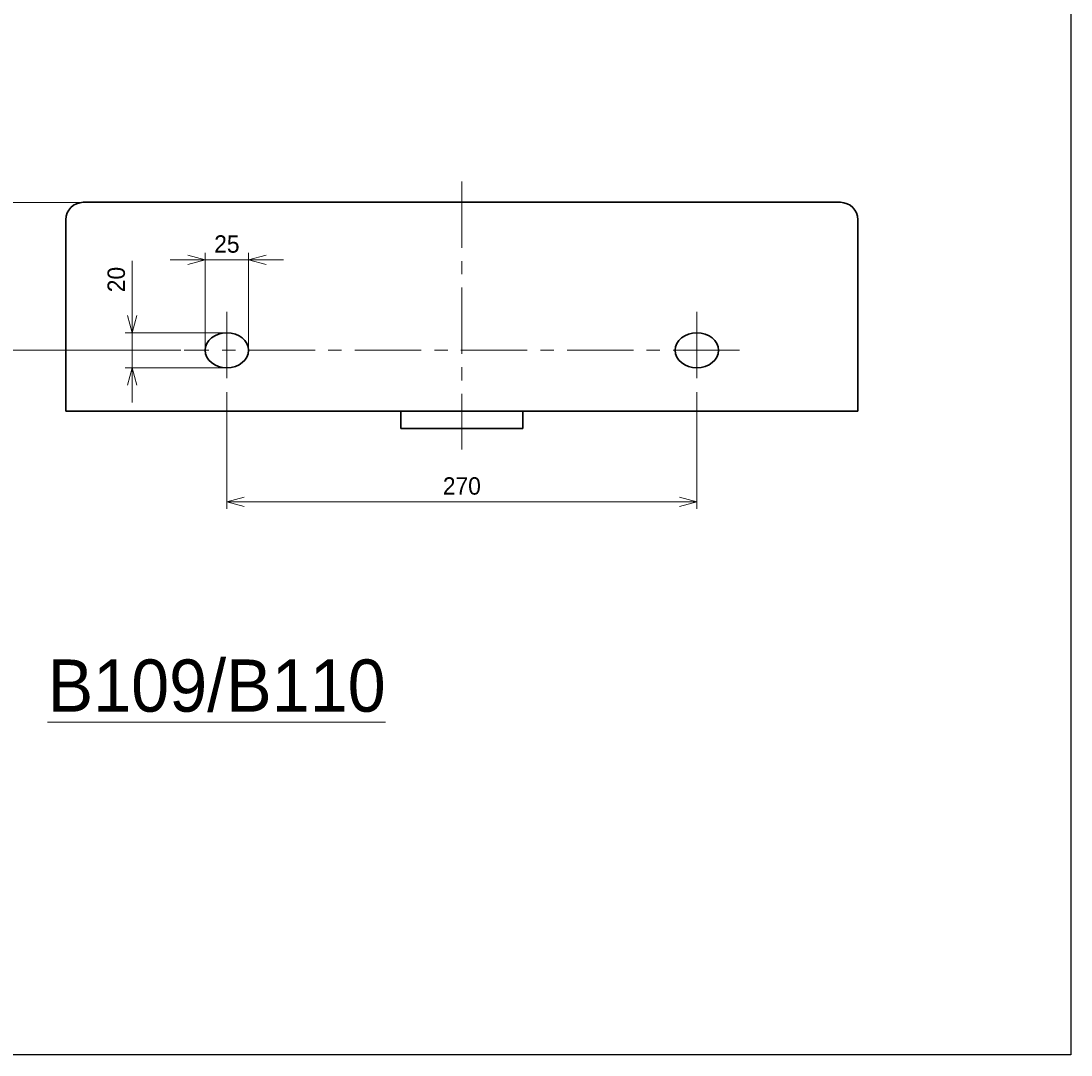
# Model space of a CAD drawing. Header units: millimetres. Extents: x 0 to 2642, y 0 to 1188.
# Tile 5 of 6: x 1077 to 1680, y 0 to 594. Entities that reach past the tile are written whole.
import ezdxf

# ---------------------------------------------------------------- set-up
doc = ezdxf.new("R2010")
doc.units = ezdxf.units.MM
doc.header["$LTSCALE"] = 0.3
doc.linetypes.add('CENTER', pattern=[50.8, 31.75, -6.35, 6.35, -6.35])
for name, color, linetype, lineweight in [('中心線', 4, 'CENTER', 18), ('実線', 3, 'Continuous', 35), ('寸法', 2, 'Continuous', 18), ('細線', 7, 'Continuous', 18)]:
    doc.layers.add(name, color=color, linetype=linetype, lineweight=lineweight)
doc.styles.add('MS Pゴシック', font='txt')
doc.dimstyles.new('MyDim S＝1：4', dxfattribs={"dimtxt": 2.5, "dimasz": 2.5, "dimexe": 1, "dimexo": 0.5, "dimgap": 1, "dimtad": 3, "dimdsep": 46, "dimtxsty": 'MS Pゴシック', "dimblk": 'OPEN30', "dimcen": 0, "dimclrd": 256, "dimclre": 256, "dimclrt": 256, "dimazin": 2, "dimtfac": 1, "dimtmove": 0, "dimatfit": 3, "dimldrblk": 'OPEN30', "dimfxl": 1, "dimlwd": 18, "dimlwe": 18, "dimarcsym": 0})

# ---------------------------------------------------------------- blocks, each defined once
blk = doc.blocks.new('_Open30')
at = {"color": 0, "lineweight": -2}
for p, q in [((-1, 0.268), (0, 0)), ((0, 0), (-1, -0.268)), ((0, 0), (-1, 0))]:
    blk.add_line(p, q, dxfattribs=at)
blk = doc.blocks.new('*D14')
at = {"layer": 'Defpoints', "color": 0, "transparency": 16777216}
for p in [(1195.04, 382.83), (1465.04, 382.83), (1465.04, 317.83)]:
    blk.add_point(p, dxfattribs=at)
at = {"layer": '寸法', "lineweight": 18, "transparency": 16777216}
for p, q in [((1195.04, 380.83), (1195.04, 313.83)), ((1465.04, 380.83), (1465.04, 313.83)), ((1205.04, 317.83), (1455.04, 317.83))]:
    blk.add_line(p, q, dxfattribs=at)
at = {"layer": '寸法', "lineweight": 18, "transparency": 16777216, "xscale": 10, "yscale": 10, "zscale": 10, "rotation": 180}
blk.add_blockref('_Open30', (1195.04, 317.83), dxfattribs=at)
at = {"layer": '寸法', "lineweight": 18, "transparency": 16777216, "xscale": 10, "yscale": 10, "zscale": 10}
blk.add_blockref('_Open30', (1465.04, 317.83), dxfattribs=at)
at = {"layer": '寸法', "transparency": 16777216, "insert": (1330.04, 326.83), "char_height": 10, "attachment_point": 5, "style": 'MS Pゴシック'}
blk.add_mtext('270', dxfattribs=at)
blk = doc.blocks.new('*D15')
at = {"layer": 'Defpoints', "color": 0, "transparency": 16777216}
for p in [(1207.54, 456.83), (1182.54, 404.83), (1207.54, 404.83)]:
    blk.add_point(p, dxfattribs=at)
at = {"layer": '寸法', "lineweight": 18, "transparency": 16777216}
for p, q in [((1182.54, 406.83), (1182.54, 460.83)), ((1207.54, 406.83), (1207.54, 460.83)), ((1172.54, 456.83), (1162.54, 456.83)), ((1182.54, 456.83), (1207.54, 456.83)), ((1217.54, 456.83), (1227.54, 456.83))]:
    blk.add_line(p, q, dxfattribs=at)
at = {"layer": '寸法', "lineweight": 18, "transparency": 16777216, "xscale": 10, "yscale": 10, "zscale": 10}
blk.add_blockref('_Open30', (1182.54, 456.83), dxfattribs=at)
at = {"layer": '寸法', "lineweight": 18, "transparency": 16777216, "xscale": 10, "yscale": 10, "zscale": 10, "rotation": 180}
blk.add_blockref('_Open30', (1207.54, 456.83), dxfattribs=at)
at = {"layer": '寸法', "transparency": 16777216, "insert": (1195.04, 465.83), "char_height": 10, "attachment_point": 5, "style": 'MS Pゴシック'}
blk.add_mtext('25', dxfattribs=at)
blk = doc.blocks.new('*D17')
at = {"layer": 'Defpoints', "color": 0, "transparency": 16777216}
for p in [(1112.54, 489.83), (1060.54, 404.83), (1170.54, 404.83)]:
    blk.add_point(p, dxfattribs=at)
at = {"layer": '寸法', "lineweight": 18, "transparency": 16777216}
for p, q in [((1110.54, 489.83), (1056.54, 489.83)), ((1060.54, 479.83), (1060.54, 414.83)), ((1168.54, 404.83), (1056.54, 404.83))]:
    blk.add_line(p, q, dxfattribs=at)
at = {"layer": '寸法', "lineweight": 18, "transparency": 16777216, "xscale": 10, "yscale": 10, "zscale": 10}
for p, rotation in [((1060.54, 489.83), 90), ((1060.54, 404.83), 270)]:
    blk.add_blockref('_Open30', p, dxfattribs=dict(at, rotation=rotation))
at = {"layer": '寸法', "transparency": 16777216, "insert": (1051.54, 447.33), "char_height": 10, "attachment_point": 5, "rotation": 90, "style": 'MS Pゴシック'}
blk.add_mtext('85', dxfattribs=at)
blk = doc.blocks.new('*D20')
at = {"layer": 'Defpoints', "color": 0, "transparency": 16777216}
for p in [(1195.04, 414.83), (1140.54, 394.83), (1195.04, 394.83)]:
    blk.add_point(p, dxfattribs=at)
at = {"layer": '寸法', "lineweight": 18, "transparency": 16777216}
for p, q in [((1140.54, 424.83), (1140.54, 456.13)), ((1193.04, 414.83), (1136.54, 414.83)), ((1140.54, 394.83), (1140.54, 414.83)), ((1193.04, 394.83), (1136.54, 394.83)), ((1140.54, 384.83), (1140.54, 374.83))]:
    blk.add_line(p, q, dxfattribs=at)
at = {"layer": '寸法', "lineweight": 18, "transparency": 16777216, "xscale": 10, "yscale": 10, "zscale": 10}
for p, rotation in [((1140.54, 414.83), 270), ((1140.54, 394.83), 90)]:
    blk.add_blockref('_Open30', p, dxfattribs=dict(at, rotation=rotation))
at = {"layer": '寸法', "transparency": 16777216, "insert": (1131.54, 445.48), "char_height": 10, "attachment_point": 5, "rotation": 90, "style": 'MS Pゴシック'}
blk.add_mtext('20', dxfattribs=at)

msp = doc.modelspace()

# ---------------------------------------------------------------- linework, layer by layer
at = {"layer": 'Defpoints'}
for p, q in [((1680, 1188), (1680, 0)), ((1680, 0), (0, 0))]:
    msp.add_line(p, q, dxfattribs=at)
at = {"layer": '中心線', "ltscale": 4}
for p, q in [((1330.041, 501.831), (1330.041, 347.831)), ((1195.041, 426.831), (1195.041, 382.83)), ((1465.041, 426.831), (1465.041, 382.83)), ((1489.54, 404.831), (1170.541, 404.831))]:
    msp.add_line(p, q, dxfattribs=at)
at = {"layer": '実線'}
for p, q in [((1547.541, 489.831), (1112.541, 489.831)), ((1102.541, 479.831), (1102.541, 369.831)), ((1557.541, 479.831), (1557.541, 369.831)), ((1557.541, 369.831), (1102.541, 369.831)), ((1295.041, 369.831), (1295.041, 359.831)), ((1365.041, 369.831), (1365.041, 359.831)), ((1365.041, 359.831), (1295.041, 359.831))]:
    msp.add_line(p, q, dxfattribs=at)
for centre, start, end in [((1112.541, 479.831), 89.999997, 179.999995), ((1547.541, 479.831), 0, 89.999997)]:
    msp.add_arc(centre, 10, start, end, dxfattribs=at)
for centre, major_axis in [((1195.041, 404.831), (12.5, 0)), ((1465.041, 404.831), (-12.5, 0))]:
    msp.add_ellipse(centre, major_axis=major_axis, ratio=0.8, start_param=0, end_param=6.283185, dxfattribs=at)

# ---------------------------------------------------------------- texts
at = {"layer": '細線', "insert": (1189.158, 212), "char_height": 30, "width": 308, "attachment_point": 5, "style": 'MS Pゴシック'}
msp.add_mtext('{\\LB109/B110}', dxfattribs=at)

# ---------------------------------------------------------------- dimensions: what is measured, and where the dimension line sits
at = {"layer": '寸法'}
dim = msp.add_linear_dim(base=(1060.541, 404.831), p1=(1112.541, 489.831), p2=(1170.541, 404.831), angle=90, dimstyle='MyDim S＝1：4', dxfattribs=at)
dim.commit()
dim.dimension.update_dxf_attribs({"geometry": '*D17', "text_midpoint": (1051.541, 447.331)})
for base, p1, p2, picture, middle in [((1207.541, 456.831), (1182.541, 404.831), (1207.541, 404.831), '*D15', (1195.041, 465.831)), ((1465.041, 317.831), (1195.041, 382.83), (1465.041, 382.83), '*D14', (1330.041, 326.831))]:
    dim = msp.add_linear_dim(base=base, p1=p1, p2=p2, dimstyle='MyDim S＝1：4', dxfattribs=at)
    dim.commit()
    dim.dimension.update_dxf_attribs({"geometry": picture, "text_midpoint": middle})
dim = msp.add_linear_dim(base=(1140.541, 394.831), p1=(1195.041, 414.831), p2=(1195.041, 394.831), angle=270, dimstyle='MyDim S＝1：4', dxfattribs=at)
dim.commit()
dim.dimension.update_dxf_attribs({"geometry": '*D20', "text_midpoint": (1140.541, 445.479), "dimtype": 160})

doc.saveas('drawing.dxf')
